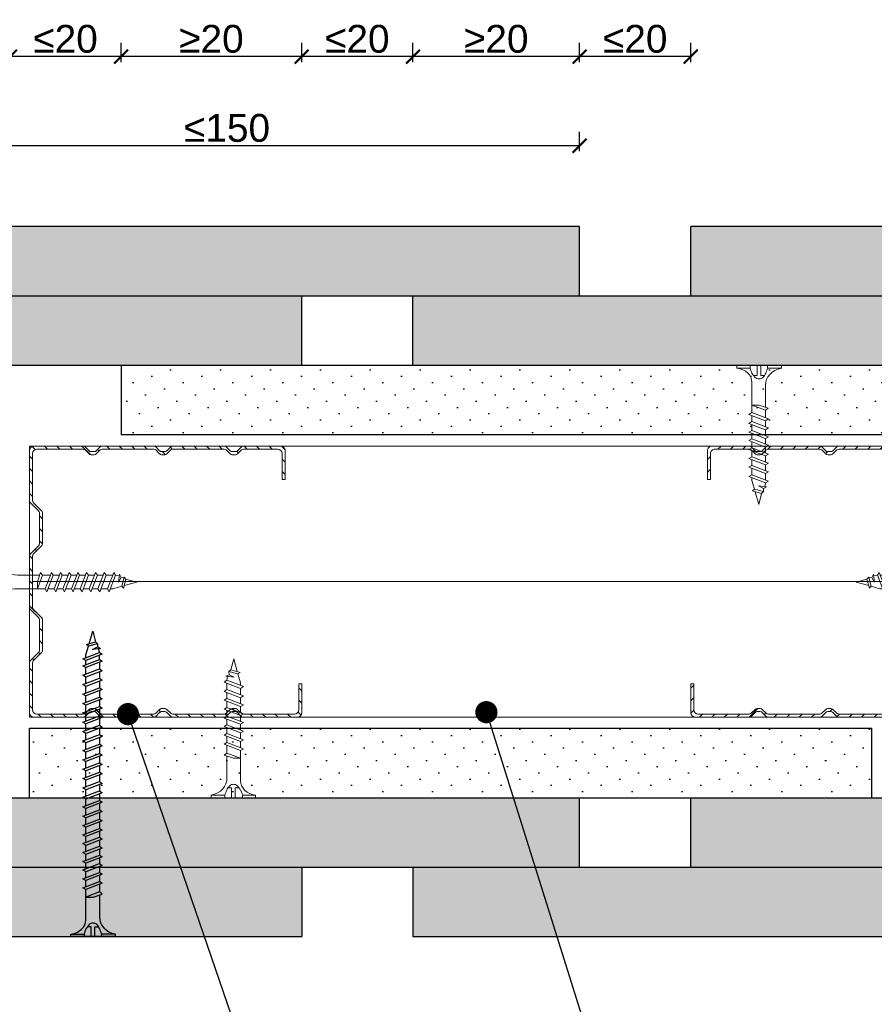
# Model space of a CAD drawing. Header units: millimetres. Extents: x 311 to 5395, y 1032 to 1644.
# Tile 11 of 30: x 1892 to 2046, y 1184 to 1361. Entities that reach past the tile are written whole.
import ezdxf
from ezdxf import colors
from ezdxf.entities.mleader import LeaderData, LeaderLine
from ezdxf.math import Vec2, Vec3

# ---------------------------------------------------------------- set-up
doc = ezdxf.new("R2010")
doc.units = ezdxf.units.MM
for name, color, linetype, lineweight in [('_ISOVER WELNA', 7, 'BATTING', 9), ('_RIGIPS AKCESORIA', 7, 'Continuous', 18), ('_RIGIPS G-K', 7, 'Continuous', 25), ('_RIGIPS PROFIL', 7, 'Continuous', 18), ('OPISY', 7, 'Continuous', 9), ('WYMIARY', 7, 'Continuous', 25)]:
    doc.layers.add(name, color=color, linetype=linetype, lineweight=lineweight)
doc.layers.add('_Rigips_Akcesoria', color=7, linetype='Continuous')
doc.styles.get("Standard").update_dxf_attribs({"font": 'arial.ttf'})
doc.linetypes.add('BATTING', pattern='A,0.00254,-2.54,[134,ltypeshp.shx,S=2.54,R=0,X=-2.54,Y=0],-5.08,[134,ltypeshp.shx,S=2.54,R=180,X=2.54,Y=0],-2.54', length=10.16254)
doc.dimstyles.new('ISO-25', dxfattribs={"dimtxt": 5, "dimasz": 2.5, "dimexe": 2.5, "dimexo": 0.625, "dimtad": 1, "dimtxsty": 'Standard', "dimblk": 'ARCHTICK', "dimcen": 2.5, "dimadec": 0, "dimazin": 0, "dimtfac": 1, "dimtmove": 0, "dimatfit": 3, "dimfxl": 1, "dimfxlon": 1, "dimarcsym": 0})
pattern_1 = [(315, (0, -194.8424), (3.367596, 1.122532), [0, -3.175])]
pattern_2 = [(315, (0, -196.6424), (3.367596, 1.122532), [0, -3.175])]

# ---------------------------------------------------------------- blocks, each defined once
blk = doc.blocks.new('CW 50 ULTRASTIL')
h = blk.add_hatch()
h.set_pattern_fill('ANSI31', color=256, scale=0.5, style=0)
h.paths.add_polyline_path([(28.56, 40.65, -0.198912), (28.71, 41), (30.21, 42.51, 0.198912), (30.36, 42.86), (30.36, 48.45, 0.198912), (30.21, 48.8), (28.71, 50.31, -0.198912), (28.56, 50.66), (28.56, 59.85, -0.198912), (28.71, 60.2), (30.21, 61.71, 0.198912), (30.36, 62.06), (30.36, 67.65, 0.198912), (30.21, 68), (28.71, 69.51, -0.198912), (28.56, 69.86), (28.56, 78.31, -0.414214), (29.36, 79.11), (37.68, 79.11, -0.198912), (38.04, 78.96), (38.74, 78.25, 0.198912), (39.1, 78.11), (39.68, 78.11, 0.198912), (40.04, 78.25), (40.74, 78.96, -0.198912), (41.1, 79.11), (50.38, 79.11, -0.198912), (50.74, 78.96), (51.44, 78.25, 0.198912), (51.8, 78.11), (52.38, 78.11, 0.198912), (52.74, 78.25), (53.44, 78.96, -0.198912), (53.8, 79.11), (63.08, 79.11, -0.198912), (63.44, 78.96), (64.14, 78.25, 0.198912), (64.5, 78.11), (65.08, 78.11, 0.198912), (65.44, 78.25), (66.14, 78.96, -0.198912), (66.5, 79.11), (75.66, 79.11, -0.414214), (76.46, 78.31), (76.46, 73.66), (77.01, 73.66), (77.01, 78.86, 0.414214), (76.21, 79.66), (66.5, 79.66, 0.198912), (66.14, 79.51), (65.44, 78.8, -0.198912), (65.08, 78.66), (64.5, 78.66, -0.198912), (64.14, 78.8), (63.44, 79.51, 0.198912), (63.08, 79.66), (53.8, 79.66, 0.198912), (53.44, 79.51), (52.74, 78.8, -0.198912), (52.38, 78.66), (51.8, 78.66, -0.198912), (51.44, 78.8), (50.74, 79.51, 0.198912), (50.38, 79.66), (41.1, 79.66, 0.198912), (40.74, 79.51), (40.04, 78.8, -0.198912), (39.68, 78.66), (39.1, 78.66, -0.198912), (38.74, 78.8), (38.04, 79.51, 0.198912), (37.68, 79.66), (28.81, 79.66, 0.414214), (28.01, 78.86), (28.01, 69.86, 0.198912), (28.16, 69.51), (29.66, 68, -0.198912), (29.81, 67.65), (29.81, 62.06, -0.198912), (29.66, 61.71), (28.16, 60.2, 0.198912), (28.01, 59.85), (28.01, 50.66, 0.198912), (28.16, 50.31), (29.66, 48.8, -0.198912), (29.81, 48.45), (29.81, 42.86, -0.198912), (29.66, 42.51), (28.16, 41, 0.198912), (28.01, 40.65), (28.01, 31.66, 0.414214), (28.81, 30.86), (37.68, 30.86, 0.198912), (38.04, 31), (38.74, 31.71, -0.198912), (39.1, 31.86), (39.68, 31.86, -0.198912), (40.04, 31.71), (40.74, 31, 0.198912), (41.1, 30.86), (50.38, 30.86, 0.198912), (50.74, 31), (51.44, 31.71, -0.198912), (51.8, 31.86), (52.38, 31.86, -0.198912), (52.74, 31.71), (53.44, 31, 0.198912), (53.8, 30.86), (63.08, 30.86, 0.198912), (63.44, 31), (64.14, 31.71, -0.198912), (64.5, 31.86), (65.08, 31.86, -0.198912), (65.44, 31.71), (66.14, 31, 0.198912), (66.5, 30.86), (73.21, 30.86, 0.414214), (74.01, 31.66), (74.01, 36.86), (73.46, 36.86), (73.46, 32.21, -0.414214), (72.66, 31.41), (66.5, 31.41, -0.198912), (66.14, 31.55), (65.44, 32.26, 0.198912), (65.08, 32.41), (64.5, 32.41, 0.198912), (64.14, 32.26), (63.44, 31.55, -0.198912), (63.08, 31.41), (53.8, 31.41, -0.198912), (53.44, 31.55), (52.74, 32.26, 0.198912), (52.38, 32.41), (51.8, 32.41, 0.198912), (51.44, 32.26), (50.74, 31.55, -0.198912), (50.38, 31.41), (41.1, 31.41, -0.198912), (40.74, 31.55), (40.04, 32.26, 0.198912), (39.68, 32.41), (39.1, 32.41, 0.198912), (38.74, 32.26), (38.04, 31.55, -0.198912), (37.68, 31.41), (29.36, 31.41, -0.414214), (28.56, 32.21)])
at = {"layer": '_RIGIPS PROFIL'}
for p, q in [((28.01, 78.86), (28.01, 69.86)), ((28.56, 78.31), (28.56, 69.86)), ((37.68, 79.66), (28.81, 79.66)), ((37.68, 79.11), (29.36, 79.11)), ((38.04, 79.51), (38.74, 78.8)), ((38.04, 78.96), (38.74, 78.25)), ((39.68, 78.66), (39.1, 78.66)), ((39.68, 78.11), (39.1, 78.11)), ((40.74, 79.51), (40.04, 78.8)), ((40.74, 78.96), (40.04, 78.25)), ((50.38, 79.66), (41.1, 79.66)), ((50.38, 79.11), (41.1, 79.11)), ((50.74, 79.51), (51.44, 78.8)), ((50.74, 78.96), (51.44, 78.25)), ((52.38, 78.66), (51.8, 78.66)), ((52.38, 78.11), (51.8, 78.11)), ((53.44, 79.51), (52.74, 78.8)), ((53.44, 78.96), (52.74, 78.25)), ((53.8, 79.66), (63.08, 79.66)), ((53.8, 79.11), (63.08, 79.11)), ((63.44, 79.51), (64.14, 78.8)), ((63.44, 78.96), (64.14, 78.25)), ((65.08, 78.66), (64.5, 78.66)), ((65.08, 78.11), (64.5, 78.11)), ((66.14, 79.51), (65.44, 78.8)), ((66.14, 78.96), (65.44, 78.25)), ((76.21, 79.66), (66.5, 79.66)), ((75.66, 79.11), (66.5, 79.11)), ((76.46, 73.66), (76.46, 78.31)), ((77.01, 73.66), (77.01, 78.86)), ((76.46, 73.66), (77.01, 73.66)), ((29.66, 68), (28.16, 69.51)), ((30.21, 68), (28.71, 69.51)), ((29.81, 67.65), (29.81, 62.06)), ((30.36, 67.65), (30.36, 62.06)), ((29.66, 61.71), (28.16, 60.2)), ((30.21, 61.71), (28.71, 60.2)), ((28.01, 59.85), (28.01, 50.66)), ((28.56, 59.85), (28.56, 50.66)), ((29.66, 48.8), (28.16, 50.31)), ((30.21, 48.8), (28.71, 50.31)), ((29.81, 42.86), (29.81, 48.45)), ((30.36, 42.86), (30.36, 48.45)), ((29.66, 42.51), (28.16, 41)), ((30.21, 42.51), (28.71, 41)), ((28.01, 31.66), (28.01, 40.65)), ((28.56, 32.21), (28.56, 40.65)), ((73.46, 36.86), (73.46, 32.21)), ((73.46, 36.86), (74.01, 36.86)), ((74.01, 36.86), (74.01, 31.66)), ((38.04, 31.55), (38.74, 32.26)), ((39.68, 32.41), (39.1, 32.41)), ((40.74, 31.55), (40.04, 32.26)), ((50.74, 31.55), (51.44, 32.26)), ((52.38, 32.41), (51.8, 32.41)), ((53.44, 31.55), (52.74, 32.26)), ((63.44, 31.55), (64.14, 32.26)), ((65.08, 32.41), (64.5, 32.41)), ((66.14, 31.55), (65.44, 32.26)), ((37.68, 30.86), (28.81, 30.86)), ((37.68, 31.41), (29.36, 31.41)), ((38.04, 31), (38.74, 31.71)), ((39.68, 31.86), (39.1, 31.86)), ((40.74, 31), (40.04, 31.71)), ((50.38, 31.41), (41.1, 31.41)), ((50.38, 30.86), (41.1, 30.86)), ((50.74, 31), (51.44, 31.71)), ((52.38, 31.86), (51.8, 31.86)), ((53.44, 31), (52.74, 31.71)), ((53.8, 31.41), (63.08, 31.41)), ((53.8, 30.86), (63.08, 30.86)), ((63.44, 31), (64.14, 31.71)), ((65.08, 31.86), (64.5, 31.86)), ((66.14, 31), (65.44, 31.71)), ((72.66, 31.41), (66.5, 31.41)), ((73.21, 30.86), (66.5, 30.86))]:
    blk.add_line(p, q, dxfattribs=at)
for centre, radius, start, end in [((28.81, 78.86), 0.8, 90, 180), ((29.36, 78.31), 0.8, 90, 180), ((37.68, 79.16), 0.5, 45, 90), ((37.68, 78.61), 0.5, 45, 90), ((39.1, 79.16), 0.5, 225, 270), ((39.1, 78.61), 0.5, 225, 270), ((39.68, 79.16), 0.5, 270, 315), ((39.68, 78.61), 0.5, 270, 315), ((41.1, 79.16), 0.5, 90, 135), ((41.1, 78.61), 0.5, 90, 135), ((50.38, 79.16), 0.5, 45, 90), ((50.38, 78.61), 0.5, 45, 90), ((51.8, 79.16), 0.5, 225, 270), ((51.8, 78.61), 0.5, 225, 270), ((52.38, 79.16), 0.5, 270, 315), ((52.38, 78.61), 0.5, 270, 315), ((53.8, 79.16), 0.5, 90, 135), ((53.8, 78.61), 0.5, 90, 135), ((63.08, 79.16), 0.5, 45, 90), ((63.08, 78.61), 0.5, 45, 90), ((64.5, 79.16), 0.5, 225, 270), ((64.5, 78.61), 0.5, 225, 270), ((65.08, 79.16), 0.5, 270, 315), ((65.08, 78.61), 0.5, 270, 315), ((66.5, 79.16), 0.5, 90, 135), ((66.5, 78.61), 0.5, 90, 135), ((75.66, 78.31), 0.8, 0, 90), ((76.21, 78.86), 0.8, 0, 90), ((28.51, 69.86), 0.5, 180, 225), ((29.06, 69.86), 0.5, 180, 225), ((29.31, 67.65), 0.5, 0, 45), ((29.86, 67.65), 0.5, 0, 45), ((29.31, 62.06), 0.5, 315, 0), ((29.86, 62.06), 0.5, 315, 0), ((28.51, 59.85), 0.5, 135, 180), ((29.06, 59.85), 0.5, 135, 180), ((28.51, 50.66), 0.5, 180, 225), ((29.06, 50.66), 0.5, 180, 225), ((29.31, 48.45), 0.5, 0, 45), ((29.86, 48.45), 0.5, 0, 45), ((29.31, 42.86), 0.5, 315, 0), ((29.86, 42.86), 0.5, 315, 0), ((28.51, 40.65), 0.5, 135, 180), ((29.06, 40.65), 0.5, 135, 180), ((29.36, 32.21), 0.8, 180, 270), ((39.1, 31.91), 0.5, 90, 135), ((39.68, 31.91), 0.5, 45, 90), ((51.8, 31.91), 0.5, 90, 135), ((52.38, 31.91), 0.5, 45, 90), ((64.5, 31.91), 0.5, 90, 135), ((65.08, 31.91), 0.5, 45, 90), ((72.66, 32.21), 0.8, 270, 0), ((28.81, 31.66), 0.8, 180, 270), ((37.68, 31.91), 0.5, 270, 315), ((37.68, 31.36), 0.5, 270, 315), ((39.1, 31.36), 0.5, 90, 135), ((39.68, 31.36), 0.5, 45, 90), ((41.1, 31.91), 0.5, 225, 270), ((41.1, 31.36), 0.5, 225, 270), ((50.38, 31.91), 0.5, 270, 315), ((50.38, 31.36), 0.5, 270, 315), ((51.8, 31.36), 0.5, 90, 135), ((52.38, 31.36), 0.5, 45, 90), ((53.8, 31.91), 0.5, 225, 270), ((53.8, 31.36), 0.5, 225, 270), ((63.08, 31.91), 0.5, 270, 315), ((63.08, 31.36), 0.5, 270, 315), ((64.5, 31.36), 0.5, 90, 135), ((65.08, 31.36), 0.5, 45, 90), ((66.5, 31.91), 0.5, 225, 270), ((66.5, 31.36), 0.5, 225, 270), ((73.21, 31.66), 0.8, 270, 0)]:
    blk.add_arc(centre, radius, start, end, dxfattribs=at)
blk = doc.blocks.new('TN 25')
at = {"layer": '_RIGIPS AKCESORIA'}
for p, q in [((0, -0.84), (0, 7.16)), ((0, 7.16), (0.46, 7.16)), ((0.46, 7.16), (0.46, 4.78)), ((0.46, 4.78), (0, 4.78)), ((1.77, 3.5), (1.77, 4.2)), ((3.02, 4.46), (8.47, 4.46)), ((7.12, 4.46), (7.12, 3.18)), ((8.03, 2.01), (7.12, 4.46)), ((8.47, 4.46), (8.79, 5)), ((9.61, 1.51), (8.47, 4.46)), ((8.79, 5), (9.93, 2.01)), ((9, 4.46), (10.1, 4.46)), ((10.1, 4.46), (10.41, 5)), ((11.23, 1.51), (10.1, 4.46)), ((10.41, 5), (11.56, 2.01)), ((10.62, 4.46), (11.67, 4.46)), ((11.67, 4.46), (11.99, 5)), ((12.81, 1.51), (11.67, 4.46)), ((11.99, 5), (13.14, 2.01)), ((12.2, 4.46), (13.21, 4.46)), ((13.21, 4.46), (13.52, 5)), ((14.34, 1.51), (13.21, 4.46)), ((13.52, 5), (14.67, 2.01)), ((13.73, 4.46), (14.8, 4.46)), ((14.8, 4.46), (15.12, 5)), ((15.94, 1.51), (14.8, 4.46)), ((15.12, 5), (16.26, 2.01)), ((15.33, 4.46), (16.42, 4.46)), ((16.42, 4.46), (16.73, 5)), ((17.55, 1.51), (16.42, 4.46)), ((16.73, 5), (17.88, 2.01)), ((16.94, 4.46), (17.99, 4.46)), ((17.99, 4.46), (18.31, 5)), ((19.13, 1.51), (17.99, 4.46)), ((18.31, 5), (19.45, 2.01)), ((18.52, 4.46), (19.68, 4.46)), ((19.68, 4.46), (20, 5)), ((20.82, 1.51), (19.68, 4.46)), ((20, 5), (21.14, 2.01)), ((20.21, 4.46), (20.7, 4.46)), ((20.7, 4.46), (22.28, 3.98)), ((22.28, 3.98), (22.56, 4.37)), ((22.7, 2.36), (22.28, 3.98)), ((22.56, 4.37), (23.03, 2.71)), ((22.71, 3.85), (25, 3.24)), ((0, 3.5), (1.77, 3.5)), ((0, 2.83), (1.77, 2.83)), ((1.77, 2.83), (1.77, 2.18)), ((7.49, 2.01), (3.55, 2.01)), ((7.12, 3.18), (7.65, 1.53)), ((7.65, 1.53), (8.03, 2.01)), ((9.41, 2.01), (8.03, 2.01)), ((9.93, 2.01), (9.61, 1.51)), ((11.04, 2.01), (9.93, 2.01)), ((11.56, 2.01), (11.23, 1.51)), ((12.61, 2.01), (11.56, 2.01)), ((13.14, 2.01), (12.81, 1.51)), ((14.15, 2.01), (13.14, 2.01)), ((14.67, 2.01), (14.34, 1.51)), ((15.74, 2.01), (14.67, 2.01)), ((16.26, 2.01), (15.94, 1.51)), ((17.36, 2.01), (16.26, 2.01)), ((17.88, 2.01), (17.55, 1.51)), ((18.93, 2.01), (17.88, 2.01)), ((19.45, 2.01), (19.13, 1.51)), ((19.45, 2.01), (20.62, 2.01)), ((21.14, 2.01), (20.82, 1.51)), ((21.14, 2.01), (21.81, 2.12)), ((21.85, 1.83), (21.67, 3.28)), ((21.67, 3.28), (22.14, 2.4)), ((22.14, 2.4), (21.85, 1.83)), ((22.7, 2.36), (22.14, 2.4)), ((23.03, 2.71), (22.7, 2.36)), ((25, 3.24), (23.03, 2.71)), ((0.46, 1.64), (0, 1.64)), ((0.46, -0.84), (0.46, 1.64)), ((0, -0.84), (0.46, -0.84))]:
    blk.add_line(p, q, dxfattribs=at)
for centre, major_axis, ratio, start_param, end_param in [((3.09, 7.67), (0.17, 3.2), 0.826134, 1.773653, 3.180586), ((-0.04, 0.9), (0, 3.93), 0.848176, -0.720942, -0.151112), ((1.66, 3.18), (0, 0.895), 0.848176, -1.552777, -0.720942), ((3.37, -1.57), (0.28, 3.57), 0.832181, 0.035984, 1.430787), ((-2.73, 15.91), (0, 14.76), 0.848176, 3.399396, 3.475072), ((0.59, 4.62), (0, 2.81), 0.848176, 3.475072, 3.862535), ((1.66, 3.18), (0, 0.895), 0.848176, 3.862535, 4.730408)]:
    blk.add_ellipse(centre, major_axis=major_axis, ratio=ratio, start_param=start_param, end_param=end_param, dxfattribs=at)
blk = doc.blocks.new('TN 55')
at = {"layer": '_Rigips_Akcesoria'}
for p, q in [((0, -0.84), (0, 7.16)), ((0, 7.16), (0.46, 7.16)), ((0.46, 7.16), (0.46, 4.78)), ((0.46, 4.78), (0, 4.78)), ((1.77, 3.5), (1.77, 4.2)), ((3.02, 4.46), (8.47, 4.46)), ((7.12, 4.46), (7.12, 3.18)), ((8.03, 2.01), (7.12, 4.46)), ((8.47, 4.46), (8.79, 5)), ((9.61, 1.51), (8.47, 4.46)), ((8.79, 5), (9.93, 2.01)), ((9, 4.46), (10.1, 4.46)), ((10.1, 4.46), (10.41, 5)), ((11.23, 1.51), (10.1, 4.46)), ((10.41, 5), (11.56, 2.01)), ((10.62, 4.46), (11.67, 4.46)), ((11.67, 4.46), (11.99, 5)), ((12.81, 1.51), (11.67, 4.46)), ((11.99, 5), (13.14, 2.01)), ((12.2, 4.46), (13.21, 4.46)), ((13.21, 4.46), (13.52, 5)), ((14.34, 1.51), (13.21, 4.46)), ((13.52, 5), (14.67, 2.01)), ((13.73, 4.46), (14.8, 4.46)), ((14.8, 4.46), (15.12, 5)), ((15.94, 1.51), (14.8, 4.46)), ((15.12, 5), (16.26, 2.01)), ((15.33, 4.46), (16.42, 4.46)), ((16.42, 4.46), (16.73, 5)), ((17.55, 1.51), (16.42, 4.46)), ((16.73, 5), (17.88, 2.01)), ((16.94, 4.46), (17.99, 4.46)), ((17.99, 4.46), (18.31, 5)), ((19.13, 1.51), (17.99, 4.46)), ((18.31, 5), (19.45, 2.01)), ((18.52, 4.46), (19.68, 4.46)), ((19.68, 4.46), (20, 5)), ((20.82, 1.51), (19.68, 4.46)), ((20, 5), (21.14, 2.01)), ((20.21, 4.46), (21.37, 4.46)), ((21.37, 4.46), (21.69, 5)), ((22.51, 1.51), (21.37, 4.46)), ((21.69, 5), (22.83, 2.01)), ((21.9, 4.46), (23.06, 4.46)), ((23.06, 4.46), (23.38, 5)), ((24.2, 1.51), (23.06, 4.46)), ((23.38, 5), (24.52, 2.01)), ((23.59, 4.46), (24.75, 4.46)), ((24.75, 4.46), (25.07, 5)), ((25.89, 1.51), (24.75, 4.46)), ((25.07, 5), (26.21, 2.01)), ((25.28, 4.46), (26.44, 4.46)), ((26.44, 4.46), (26.76, 5)), ((27.58, 1.51), (26.44, 4.46)), ((26.76, 5), (27.9, 2.01)), ((26.96, 4.46), (28.13, 4.46)), ((28.13, 4.46), (28.45, 5)), ((29.27, 1.51), (28.13, 4.46)), ((28.45, 5), (29.59, 2.01)), ((28.65, 4.46), (29.82, 4.46)), ((29.82, 4.46), (30.14, 5)), ((30.96, 1.51), (29.82, 4.46)), ((30.14, 5), (31.28, 2.01)), ((30.34, 4.46), (31.51, 4.46)), ((31.51, 4.46), (31.83, 5)), ((32.65, 1.51), (31.51, 4.46)), ((31.83, 5), (32.97, 2.01)), ((32.03, 4.46), (33.2, 4.46)), ((33.2, 4.46), (33.52, 5)), ((34.34, 1.51), (33.2, 4.46)), ((33.52, 5), (34.66, 2.01)), ((33.72, 4.46), (34.89, 4.46)), ((34.89, 4.46), (35.21, 5)), ((36.03, 1.51), (34.89, 4.46)), ((35.21, 5), (36.35, 2.01)), ((35.41, 4.46), (36.58, 4.46)), ((36.58, 4.46), (36.9, 5)), ((37.72, 1.51), (36.58, 4.46)), ((36.9, 5), (38.04, 2.01)), ((37.1, 4.46), (38.27, 4.46)), ((38.27, 4.46), (38.59, 5)), ((39.41, 1.51), (38.27, 4.46)), ((38.59, 5), (39.73, 2.01)), ((38.79, 4.46), (39.96, 4.46)), ((39.96, 4.46), (40.28, 5)), ((41.1, 1.51), (39.96, 4.46)), ((40.28, 5), (41.42, 2.01)), ((40.48, 4.46), (41.65, 4.46)), ((41.65, 4.46), (41.97, 5)), ((42.79, 1.51), (41.65, 4.46)), ((41.97, 5), (43.11, 2.01)), ((42.17, 4.46), (43.34, 4.46)), ((43.34, 4.46), (43.66, 5)), ((44.48, 1.51), (43.34, 4.46)), ((43.66, 5), (44.8, 2.01)), ((43.86, 4.46), (45.03, 4.46)), ((45.03, 4.46), (45.35, 5)), ((46.17, 1.51), (45.03, 4.46)), ((45.35, 5), (46.49, 2.01)), ((45.55, 4.46), (46.72, 4.46)), ((46.72, 4.46), (47.04, 5)), ((47.86, 1.51), (46.72, 4.46)), ((47.04, 5), (48.18, 2.01)), ((47.24, 4.46), (48.41, 4.46)), ((48.41, 4.46), (48.73, 5)), ((49.55, 1.51), (48.41, 4.46)), ((48.73, 5), (49.87, 2.01)), ((48.93, 4.46), (49.68, 4.46)), ((49.68, 4.46), (50, 5)), ((50.82, 1.51), (49.68, 4.46)), ((50, 5), (51.14, 2.01)), ((50.21, 4.46), (50.7, 4.46)), ((50.7, 4.46), (52.28, 3.98)), ((52.28, 3.98), (52.56, 4.37)), ((52.7, 2.36), (52.28, 3.98)), ((52.56, 4.37), (53.03, 2.71)), ((52.71, 3.85), (55, 3.24)), ((0, 3.5), (1.77, 3.5)), ((0, 2.83), (1.77, 2.83)), ((1.77, 2.83), (1.77, 2.18)), ((7.49, 2.01), (3.55, 2.01)), ((7.12, 3.18), (7.65, 1.53)), ((7.65, 1.53), (8.03, 2.01)), ((9.41, 2.01), (8.03, 2.01)), ((9.93, 2.01), (9.61, 1.51)), ((11.04, 2.01), (9.93, 2.01)), ((11.56, 2.01), (11.23, 1.51)), ((12.61, 2.01), (11.56, 2.01)), ((13.14, 2.01), (12.81, 1.51)), ((14.15, 2.01), (13.14, 2.01)), ((14.67, 2.01), (14.34, 1.51)), ((15.74, 2.01), (14.67, 2.01)), ((16.26, 2.01), (15.94, 1.51)), ((17.36, 2.01), (16.26, 2.01)), ((17.88, 2.01), (17.55, 1.51)), ((18.93, 2.01), (17.88, 2.01)), ((19.45, 2.01), (19.13, 1.51)), ((20.62, 2.01), (19.45, 2.01)), ((21.14, 2.01), (20.82, 1.51)), ((22.31, 2.01), (21.14, 2.01)), ((22.83, 2.01), (22.51, 1.51)), ((24, 2.01), (22.83, 2.01)), ((24.52, 2.01), (24.2, 1.51)), ((25.69, 2.01), (24.52, 2.01)), ((26.21, 2.01), (25.89, 1.51)), ((27.38, 2.01), (26.21, 2.01)), ((27.9, 2.01), (27.58, 1.51)), ((29.07, 2.01), (27.9, 2.01)), ((29.59, 2.01), (29.27, 1.51)), ((30.76, 2.01), (29.59, 2.01)), ((31.28, 2.01), (30.96, 1.51)), ((32.45, 2.01), (31.28, 2.01)), ((32.97, 2.01), (32.65, 1.51)), ((34.14, 2.01), (32.97, 2.01)), ((34.66, 2.01), (34.34, 1.51)), ((35.83, 2.01), (34.66, 2.01)), ((36.35, 2.01), (36.03, 1.51)), ((37.52, 2.01), (36.35, 2.01)), ((38.04, 2.01), (37.72, 1.51)), ((39.21, 2.01), (38.04, 2.01)), ((39.73, 2.01), (39.41, 1.51)), ((40.9, 2.01), (39.73, 2.01)), ((41.42, 2.01), (41.1, 1.51)), ((42.59, 2.01), (41.42, 2.01)), ((43.11, 2.01), (42.79, 1.51)), ((44.28, 2.01), (43.11, 2.01)), ((44.8, 2.01), (44.48, 1.51)), ((45.97, 2.01), (44.8, 2.01)), ((46.49, 2.01), (46.17, 1.51)), ((47.66, 2.01), (46.49, 2.01)), ((48.18, 2.01), (47.86, 1.51)), ((49.35, 2.01), (48.18, 2.01)), ((49.87, 2.01), (49.55, 1.51)), ((49.87, 2.01), (50.62, 2.01)), ((51.14, 2.01), (50.82, 1.51)), ((51.14, 2.01), (51.81, 2.12)), ((51.85, 1.83), (51.67, 3.28)), ((51.67, 3.28), (52.14, 2.4)), ((52.14, 2.4), (51.85, 1.83)), ((52.7, 2.36), (52.14, 2.4)), ((53.03, 2.71), (52.7, 2.36)), ((55, 3.24), (53.03, 2.71)), ((0.46, 1.64), (0, 1.64)), ((0.46, -0.84), (0.46, 1.64)), ((0, -0.84), (0.46, -0.84))]:
    blk.add_line(p, q, dxfattribs=at)
for centre, major_axis, ratio, start_param, end_param in [((3.09, 7.67), (0.17, 3.2), 0.826134, 1.773653, 3.180586), ((-0.04, 0.9), (0, 3.93), 0.848176, -0.720942, -0.151112), ((1.66, 3.18), (0, 0.895), 0.848176, -1.552777, -0.720942), ((3.37, -1.57), (0.28, 3.57), 0.832181, 0.035984, 1.430787), ((-2.73, 15.91), (0, 14.76), 0.848176, 3.399396, 3.475072), ((0.59, 4.62), (0, 2.81), 0.848176, 3.475072, 3.862535), ((1.66, 3.18), (0, 0.895), 0.848176, 3.862535, 4.730408)]:
    blk.add_ellipse(centre, major_axis=major_axis, ratio=ratio, start_param=start_param, end_param=end_param, dxfattribs=at)
blk = doc.blocks.new('_ArchTick')
at = {"color": 0, "linetype": 'ByBlock', "const_width": 0.15}
blk.add_lwpolyline([(-0.5, -0.5), (0.5, 0.5)], dxfattribs=at)
blk = doc.blocks.new('*D17')
at = {"layer": 'Defpoints', "color": 0, "transparency": 16777216}
for p in [(1943.13, 1354.53), (1943.13, 1311.43), (1963.13, 1311.43)]:
    blk.add_point(p, dxfattribs=at)
at = {"layer": 'WYMIARY', "color": 0, "lineweight": -2, "transparency": 16777216}
for p, q in [((1943.13, 1353.53), (1943.13, 1357.03)), ((1963.13, 1353.53), (1963.13, 1357.03)), ((1963.13, 1354.53), (1943.13, 1354.53))]:
    blk.add_line(p, q, dxfattribs=at)
at = {"layer": 'WYMIARY', "color": 0, "lineweight": -2, "transparency": 16777216, "xscale": 2.5, "yscale": 2.5, "zscale": 2.5, "rotation": 180}
blk.add_blockref('_ArchTick', (1943.13, 1354.53), dxfattribs=at)
at = {"layer": 'WYMIARY', "color": 0, "lineweight": -2, "transparency": 16777216, "xscale": 2.5, "yscale": 2.5, "zscale": 2.5}
blk.add_blockref('_ArchTick', (1963.13, 1354.53), dxfattribs=at)
at = {"layer": 'WYMIARY', "color": 0, "transparency": 16777216, "insert": (1953.13, 1357.71), "char_height": 5, "attachment_point": 5}
blk.add_mtext('≤20', dxfattribs=at)
blk = doc.blocks.new('*D18')
at = {"layer": 'Defpoints', "color": 0, "transparency": 16777216}
for p in [(1963.13, 1354.53), (1963.13, 1311.43), (1993.13, 1311.43)]:
    blk.add_point(p, dxfattribs=at)
at = {"layer": 'WYMIARY', "color": 0, "lineweight": -2, "transparency": 16777216}
for p, q in [((1963.13, 1353.53), (1963.13, 1357.03)), ((1993.13, 1353.53), (1993.13, 1357.03)), ((1993.13, 1354.53), (1963.13, 1354.53))]:
    blk.add_line(p, q, dxfattribs=at)
at = {"layer": 'WYMIARY', "color": 0, "lineweight": -2, "transparency": 16777216, "xscale": 2.5, "yscale": 2.5, "zscale": 2.5, "rotation": 180}
blk.add_blockref('_ArchTick', (1963.13, 1354.53), dxfattribs=at)
at = {"layer": 'WYMIARY', "color": 0, "lineweight": -2, "transparency": 16777216, "xscale": 2.5, "yscale": 2.5, "zscale": 2.5}
blk.add_blockref('_ArchTick', (1993.13, 1354.53), dxfattribs=at)
at = {"layer": 'WYMIARY', "color": 0, "transparency": 16777216, "insert": (1978.13, 1357.71), "char_height": 5, "attachment_point": 5}
blk.add_mtext('≥20', dxfattribs=at)
blk = doc.blocks.new('*D19')
at = {"layer": 'Defpoints', "color": 0, "transparency": 16777216}
for p in [(1993.13, 1354.53), (1993.13, 1311.43), (2013.13, 1311.43)]:
    blk.add_point(p, dxfattribs=at)
at = {"layer": 'WYMIARY', "color": 0, "lineweight": -2, "transparency": 16777216}
for p, q in [((1993.13, 1353.53), (1993.13, 1357.03)), ((2013.13, 1353.53), (2013.13, 1357.03)), ((2013.13, 1354.53), (1993.13, 1354.53))]:
    blk.add_line(p, q, dxfattribs=at)
at = {"layer": 'WYMIARY', "color": 0, "lineweight": -2, "transparency": 16777216, "xscale": 2.5, "yscale": 2.5, "zscale": 2.5, "rotation": 180}
blk.add_blockref('_ArchTick', (1993.13, 1354.53), dxfattribs=at)
at = {"layer": 'WYMIARY', "color": 0, "lineweight": -2, "transparency": 16777216, "xscale": 2.5, "yscale": 2.5, "zscale": 2.5}
blk.add_blockref('_ArchTick', (2013.13, 1354.53), dxfattribs=at)
at = {"layer": 'WYMIARY', "color": 0, "transparency": 16777216, "insert": (2003.13, 1357.71), "char_height": 5, "attachment_point": 5}
blk.add_mtext('≤20', dxfattribs=at)
blk = doc.blocks.new('*D20')
at = {"layer": 'Defpoints', "color": 0, "transparency": 16777216}
for p in [(1910.63, 1354.53), (1943.13, 1311.43), (1910.63, 1298.93)]:
    blk.add_point(p, dxfattribs=at)
at = {"layer": 'WYMIARY', "color": 0, "lineweight": -2, "transparency": 16777216}
for p, q in [((1910.63, 1353.53), (1910.63, 1357.03)), ((1943.13, 1353.53), (1943.13, 1357.03)), ((1943.13, 1354.53), (1910.63, 1354.53))]:
    blk.add_line(p, q, dxfattribs=at)
at = {"layer": 'WYMIARY', "color": 0, "lineweight": -2, "transparency": 16777216, "xscale": 2.5, "yscale": 2.5, "zscale": 2.5, "rotation": 180}
blk.add_blockref('_ArchTick', (1910.63, 1354.53), dxfattribs=at)
at = {"layer": 'WYMIARY', "color": 0, "lineweight": -2, "transparency": 16777216, "xscale": 2.5, "yscale": 2.5, "zscale": 2.5}
blk.add_blockref('_ArchTick', (1943.13, 1354.53), dxfattribs=at)
at = {"layer": 'WYMIARY', "color": 0, "transparency": 16777216, "insert": (1926.88, 1357.71), "char_height": 5, "attachment_point": 5}
blk.add_mtext('≥20', dxfattribs=at)
blk = doc.blocks.new('*D21')
at = {"layer": 'Defpoints', "color": 0, "transparency": 16777216}
for p in [(1890.63, 1354.53), (1910.63, 1298.93), (1890.63, 1296.93)]:
    blk.add_point(p, dxfattribs=at)
at = {"layer": 'WYMIARY', "color": 0, "lineweight": -2, "transparency": 16777216}
for p, q in [((1890.63, 1353.53), (1890.63, 1357.03)), ((1910.63, 1353.53), (1910.63, 1357.03)), ((1910.63, 1354.53), (1890.63, 1354.53))]:
    blk.add_line(p, q, dxfattribs=at)
at = {"layer": 'WYMIARY', "color": 0, "lineweight": -2, "transparency": 16777216, "xscale": 2.5, "yscale": 2.5, "zscale": 2.5, "rotation": 180}
blk.add_blockref('_ArchTick', (1890.63, 1354.53), dxfattribs=at)
at = {"layer": 'WYMIARY', "color": 0, "lineweight": -2, "transparency": 16777216, "xscale": 2.5, "yscale": 2.5, "zscale": 2.5}
blk.add_blockref('_ArchTick', (1910.63, 1354.53), dxfattribs=at)
at = {"layer": 'WYMIARY', "color": 0, "transparency": 16777216, "insert": (1900.63, 1357.71), "char_height": 5, "attachment_point": 5}
blk.add_mtext('≤20', dxfattribs=at)
blk = doc.blocks.new('_Dot')
at = {"color": 0, "linetype": 'ByBlock', "lineweight": -2}
blk.add_line((-0.5, 0), (-1, 0), dxfattribs=at)
at = {"color": 0, "linetype": 'ByBlock', "const_width": 0.5}
blk.add_lwpolyline([(-0.25, 0, 1), (0.25, 0, 1)], format="xyb", close=True, dxfattribs=at)
blk = doc.blocks.new('*D27')
at = {"layer": 'Defpoints', "color": 0, "transparency": 16777216}
for p in [(1866.26, 1338.49), (1993.13, 1323.93), (1866.26, 1296.43)]:
    blk.add_point(p, dxfattribs=at)
at = {"layer": 'WYMIARY', "color": 0, "lineweight": -2, "transparency": 16777216}
for p, q in [((1866.26, 1337.49), (1866.26, 1340.99)), ((1993.13, 1337.49), (1993.13, 1340.99)), ((1993.13, 1338.49), (1866.26, 1338.49))]:
    blk.add_line(p, q, dxfattribs=at)
at = {"layer": 'WYMIARY', "color": 0, "lineweight": -2, "transparency": 16777216, "xscale": 2.5, "yscale": 2.5, "zscale": 2.5, "rotation": 180}
blk.add_blockref('_ArchTick', (1866.26, 1338.49), dxfattribs=at)
at = {"layer": 'WYMIARY', "color": 0, "lineweight": -2, "transparency": 16777216, "xscale": 2.5, "yscale": 2.5, "zscale": 2.5}
blk.add_blockref('_ArchTick', (1993.13, 1338.49), dxfattribs=at)
at = {"layer": 'WYMIARY', "color": 0, "transparency": 16777216, "insert": (1929.69, 1341.67), "char_height": 5, "attachment_point": 5}
blk.add_mtext('≤150', dxfattribs=at)

msp = doc.modelspace()

# ---------------------------------------------------------------- hatches: boundary and pattern name
at = {"layer": '_RIGIPS G-K'}
h = msp.add_hatch(dxfattribs=at)
h.set_pattern_fill('DOTS', color=256, scale=2, angle=-45, style=0)
h.set_pattern_definition(pattern_1)
h.paths.add_polyline_path([(1993.128, 1323.933), (1770.275, 1323.933), (1770.275, 1311.433), (1993.128, 1311.433)])
h.paths.add_polyline_path([(2185.982, 1323.933), (2013.128, 1323.933), (2013.128, 1311.433), (2185.982, 1311.433)])
h = msp.add_hatch(dxfattribs=at)
h.set_pattern_fill('DOTS', color=256, scale=2, angle=-45, style=0)
h.set_pattern_definition(pattern_1)
h.paths.add_polyline_path([(2185.982, 1311.433), (1963.128, 1311.433), (1963.128, 1298.933), (2185.982, 1298.933)])
h.paths.add_polyline_path([(1943.128, 1311.433), (1770.275, 1311.433), (1770.275, 1298.933), (1943.128, 1298.933)])
h = msp.add_hatch(dxfattribs=at)
h.set_pattern_fill('DOTS', color=256, scale=2, angle=-45, style=0)
h.set_pattern_definition(pattern_1)
h.paths.add_polyline_path([(2062.128, 1298.933), (1910.628, 1298.933), (1910.628, 1286.433), (2062.128, 1286.433)])
h = msp.add_hatch(dxfattribs=at)
h.set_pattern_fill('DOTS', color=256, scale=2, angle=-45, style=0)
h.set_pattern_definition(pattern_2)
h.paths.add_polyline_path([(2045.628, 1233.633), (1894.128, 1233.633), (1894.128, 1221.133), (2045.628, 1221.133)])
h = msp.add_hatch(dxfattribs=at)
h.set_pattern_fill('DOTS', color=256, scale=2, angle=-45, style=0)
h.set_pattern_definition(pattern_2)
h.paths.add_polyline_path([(2185.982, 1221.133), (2013.128, 1221.133), (2013.128, 1208.633), (2185.982, 1208.633)])
h.paths.add_polyline_path([(1993.128, 1221.133), (1770.275, 1221.133), (1770.275, 1208.633), (1993.128, 1208.633)])
h = msp.add_hatch(dxfattribs=at)
h.set_pattern_fill('DOTS', color=256, scale=2, angle=-45, style=0)
h.set_pattern_definition(pattern_2)
h.paths.add_polyline_path([(1943.128, 1208.633), (1770.275, 1208.633), (1770.275, 1196.133), (1943.128, 1196.133)])
h.paths.add_polyline_path([(2185.982, 1208.633), (1963.128, 1208.633), (1963.128, 1196.133), (2185.982, 1196.133)])

# ---------------------------------------------------------------- linework, layer by layer
at = {"layer": '_ISOVER WELNA', "ltscale": 2.4}
msp.add_line((2061.578, 1260.033), (1894.678, 1260.033), dxfattribs=at)
at = {"layer": '_RIGIPS G-K'}
for p, q in [((1993.128, 1323.933), (1770.275, 1323.933)), ((1993.128, 1311.433), (1993.128, 1323.933)), ((2185.982, 1323.933), (2013.128, 1323.933)), ((2013.128, 1311.433), (2013.128, 1323.933)), ((2185.982, 1311.433), (1770.275, 1311.433)), ((1943.128, 1298.933), (1943.128, 1311.433)), ((1963.128, 1298.933), (1963.128, 1311.433)), ((2185.982, 1298.933), (1770.275, 1298.933)), ((1910.628, 1298.933), (1910.628, 1286.433)), ((2062.128, 1286.433), (1910.628, 1286.433)), ((1894.128, 1233.633), (2045.628, 1233.633)), ((1894.128, 1221.133), (1894.128, 1233.633)), ((2045.628, 1233.633), (2045.628, 1221.133)), ((1770.275, 1221.133), (2185.982, 1221.133)), ((1993.128, 1208.633), (1993.128, 1221.133)), ((2013.128, 1208.633), (2013.128, 1221.133)), ((1770.275, 1208.633), (2185.982, 1208.633)), ((1943.128, 1208.633), (1943.128, 1196.133)), ((1963.128, 1208.633), (1963.128, 1196.133)), ((1770.275, 1196.133), (1943.128, 1196.133)), ((1963.128, 1196.133), (2185.982, 1196.133))]:
    msp.add_line(p, q, dxfattribs=at)
at = {"layer": '_RIGIPS PROFIL'}
for p, q in [((1894.128, 1284.433), (2062.128, 1284.433)), ((1894.128, 1235.633), (1894.128, 1284.433)), ((1894.128, 1235.633), (2062.128, 1235.633))]:
    msp.add_line(p, q, dxfattribs=at)

# ---------------------------------------------------------------- block references
at = {"rotation": 90}
msp.add_blockref('TN 55', (1908.753, 1196.133), dxfattribs=at)
at = {"layer": '_RIGIPS AKCESORIA', "xscale": -1}
for p, rotation in [((2028.592, 1298.933), 90), ((1888.47, 1263.198), 180), ((1927.665, 1221.133), 270)]:
    msp.add_blockref('TN 25', p, dxfattribs=dict(at, rotation=rotation))
at = {"layer": '_RIGIPS AKCESORIA', "rotation": 180}
msp.add_blockref('TN 25', (2067.859, 1263.198), dxfattribs=at)
at = {"layer": '_RIGIPS PROFIL', "xscale": -1, "rotation": 180}
msp.add_blockref('CW 50 ULTRASTIL', (1866.118, 1315.29), dxfattribs=at)
at = {"layer": '_RIGIPS PROFIL', "rotation": 180}
msp.add_blockref('CW 50 ULTRASTIL', (2090.138, 1315.29), dxfattribs=at)

# ---------------------------------------------------------------- dimensions: what is measured, and where the dimension line sits
at = {"layer": 'WYMIARY'}
for base, p1, p2, text, picture, middle in [((1890.628, 1354.532), (1910.628, 1298.933), (1890.628, 1296.933), '≤20', '*D21', (1900.628, 1357.71)), ((1943.128, 1354.532), (1963.128, 1311.433), (1943.128, 1311.433), '≤20', '*D17', (1953.128, 1357.71)), ((1993.128, 1354.532), (2013.128, 1311.433), (1993.128, 1311.433), '≤20', '*D19', (2003.128, 1357.71)), ((1866.255, 1338.488), (1993.128, 1323.933), (1866.255, 1296.433), '≤150', '*D27', (1929.692, 1341.666))]:
    dim = msp.add_linear_dim(base=base, p1=p1, p2=p2, text=text, dimstyle='ISO-25', dxfattribs=at)
    dim.commit()
    dim.dimension.update_dxf_attribs({"geometry": picture, "text_midpoint": middle})
for base, p1, p2, picture, middle in [((1910.628, 1354.532), (1943.128, 1311.433), (1910.628, 1298.933), '*D20', (1926.878, 1357.71)), ((1963.128, 1354.532), (1993.128, 1311.433), (1963.128, 1311.433), '*D18', (1978.128, 1357.71))]:
    dim = msp.add_linear_dim(base=base, p1=p1, p2=p2, text='≥20', dimstyle='ISO-25', override={"dimtad": 3, "dimtmove": 2}, dxfattribs=at)
    dim.commit()
    dim.dimension.update_dxf_attribs({"geometry": picture, "text_midpoint": middle})

# ---------------------------------------------------------------- leaders
at = {"layer": 'OPISY'}
ml = msp.add_multileader_mtext('Standard', dxfattribs=at)
ml.set_content('5', color=256)
ml.set_leader_properties()
ml.set_arrow_properties(name='DOT')
ml.build(insert=Vec2(0, 0))
ctx = ml.context
ctx.base_point, ctx.char_height, ctx.landing_gap_size, ctx.plane_origin = Vec3(1957.019, 1151.224), 10, 4, Vec3(1764.43, 1007.564)
notes = []
notes.append((ctx, [(0, (1, 1, 0), (1941.019, 1151.224), (1, 0), 16, [(0, [(1911.858, 1236.183)], 0, [])])]))
ctx.mtext.insert, ctx.mtext.flow_direction = Vec3(1961.019, 1156.309), 5
ml = msp.add_multileader_mtext('Standard', dxfattribs=at)
ml.set_content('6', color=256)
ml.set_leader_properties()
ml.set_arrow_properties(name='DOT')
ml.build(insert=Vec2(0, 0))
ctx = ml.context
ctx.base_point, ctx.char_height, ctx.landing_gap_size, ctx.plane_origin = Vec3(2019.124, 1151.224), 10, 4, Vec3(1826.536, 1007.564)
notes.append((ctx, [(0, (1, 1, 0), (2003.124, 1151.224), (1, 0), 16, [(0, [(1976.352, 1236.529)], 0, [])])]))
ctx.mtext.insert, ctx.mtext.flow_direction = Vec3(2023.124, 1156.309), 5
for ctx, leaders in notes:
    for number, flags, end, landing, length, lines in leaders:
        leader = LeaderData()
        leader.index, (leader.has_last_leader_line, leader.has_dogleg_vector, leader.attachment_direction) = number, flags
        leader.last_leader_point, leader.dogleg_vector, leader.dogleg_length = Vec3(end), Vec3(landing), length
        for number, points, colour, breaks in lines:
            line = LeaderLine()
            line.index, line.vertices, line.color, line.breaks = number, Vec3.list(points), colors.encode_raw_color(colour), breaks
            leader.lines.append(line)
        ctx.leaders.append(leader)

doc.saveas('drawing.dxf')
